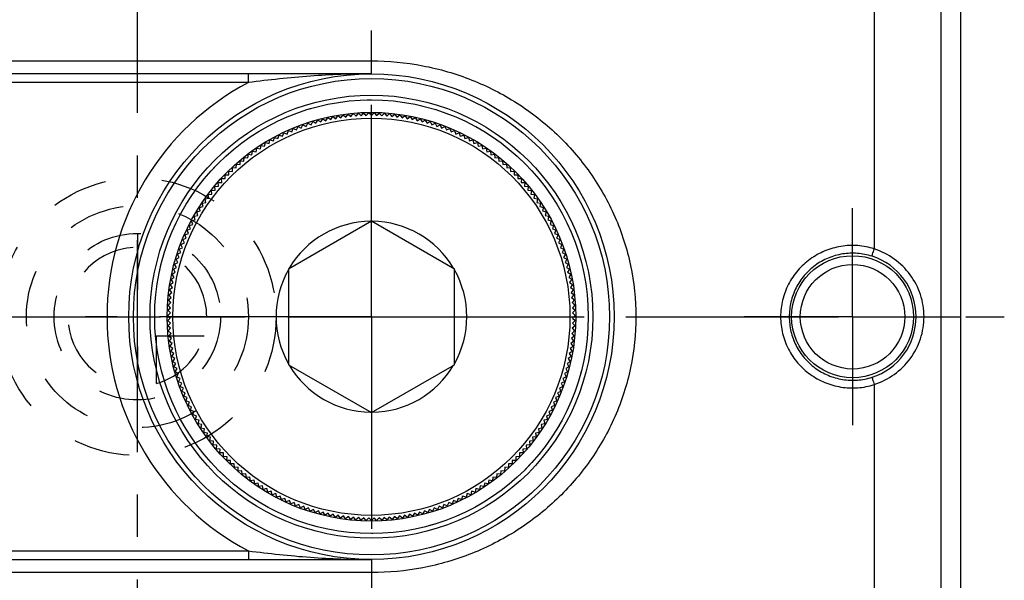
# Model space of a CAD drawing. Header units: millimetres. Extents: x 400 to 600, y 406 to 594.
# Tile 3 of 4: x 486 to 600, y 470 to 534. Entities that reach past the tile are written whole.
import ezdxf

# ---------------------------------------------------------------- set-up
doc = ezdxf.new("R2010")
doc.units = ezdxf.units.MM
doc.header["$LTSCALE"] = 65.185185
doc.linetypes.add('CENTER', pattern=[0.6, 0.375, -0.075, 0.075, -0.075])
doc.linetypes.add('HIDDEN', pattern=[0.2, 0.1, -0.1])
doc.layers.get('0').update_dxf_attribs({"linetype": 'CONTINUOUS'})
for name, color, linetype in [('ACHSEN_S', 7, 'CONTINUOUS'), ('FASEN', 7, 'CONTINUOUS'), ('FLAECHEN', 7, 'CONTINUOUS'), ('KONST.EL_MIT_GEO', 7, 'CONTINUOUS'), ('KURVEN', 7, 'CONTINUOUS')]:
    doc.layers.add(name, color=color, linetype=linetype)

msp = doc.modelspace()

# ---------------------------------------------------------------- linework, layer by layer
at = {"color": 7, "linetype": 'CONTINUOUS'}
for p, q in [((585, 566.15), (585, 507.83)), ((585, 492.17), (585, 433.85))]:
    msp.add_line(p, q, dxfattribs=at)
at = {"layer": 'ACHSEN_S', "color": 2, "linetype": 'CENTER'}
for p, q in [((500, 406.16), (500, 593.84)), ((400, 500), (600, 500))]:
    msp.add_line(p, q, dxfattribs=at)
at = {"layer": 'FASEN', "color": 7, "linetype": 'CONTINUOUS'}
for radius in [25, 23.56]:
    msp.add_circle((527, 500), radius, dxfattribs=at)
at = {"layer": 'FLAECHEN', "color": 2, "linetype": 'CENTER'}
for p, q in [((527, 500), (527, 533)), ((582.5, 500), (582.5, 512.52)), ((458, 500), (488, 500)), ((527, 500), (494, 500)), ((527, 500), (560, 500)), ((527, 500), (527, 467)), ((582.5, 500), (569.98, 500)), ((582.5, 500), (595.02, 500)), ((582.5, 500), (582.5, 487.48))]:
    msp.add_line(p, q, dxfattribs=at)
at = {"layer": 'KONST.EL_MIT_GEO', "color": 7, "linetype": 'CONTINUOUS'}
for p, q in [((595, 424.06), (595, 575.94)), ((592.72, 434.51), (592.72, 565.49)), ((460, 529.5), (527, 529.5)), ((527, 528), (527, 529.5)), ((527, 528), (460, 528)), ((512.81, 527), (463.22, 527)), ((512.81, 527), (512.81, 528)), ((520.03, 522.13), (520.22, 522.5)), ((520.22, 522.5), (520.59, 522.3)), ((520.59, 522.3), (520.8, 522.67)), ((520.8, 522.67), (521.16, 522.45)), ((521.16, 522.45), (521.38, 522.82)), ((521.38, 522.82), (521.74, 522.59)), ((521.74, 522.59), (521.96, 522.95)), ((521.96, 522.95), (522.31, 522.72)), ((522.31, 522.72), (522.54, 523.07)), ((522.54, 523.07), (522.89, 522.83)), ((522.89, 522.83), (523.13, 523.18)), ((523.13, 523.18), (523.47, 522.93)), ((523.47, 522.93), (523.72, 523.27)), ((523.72, 523.27), (524.06, 523.01)), ((524.06, 523.01), (524.32, 523.35)), ((524.32, 523.35), (524.64, 523.08)), ((524.64, 523.08), (524.91, 523.41)), ((524.91, 523.41), (525.23, 523.13)), ((525.23, 523.13), (525.51, 523.45)), ((525.51, 523.45), (525.82, 523.17)), ((525.82, 523.17), (526.1, 523.48)), ((526.1, 523.48), (526.41, 523.19)), ((526.41, 523.19), (526.7, 523.5)), ((526.7, 523.5), (527, 523.2)), ((527, 523.2), (527.3, 523.5)), ((527.3, 523.5), (527.59, 523.19)), ((527.59, 523.19), (527.9, 523.48)), ((527.9, 523.48), (528.18, 523.17)), ((528.18, 523.17), (528.49, 523.45)), ((528.49, 523.45), (528.77, 523.13)), ((528.77, 523.13), (529.09, 523.41)), ((529.09, 523.41), (529.36, 523.08)), ((529.36, 523.08), (529.68, 523.35)), ((529.68, 523.35), (529.94, 523.01)), ((529.94, 523.01), (530.28, 523.27)), ((530.28, 523.27), (530.53, 522.93)), ((530.53, 522.93), (530.87, 523.18)), ((530.87, 523.18), (531.11, 522.83)), ((531.11, 522.83), (531.46, 523.07)), ((531.46, 523.07), (531.69, 522.72)), ((531.69, 522.72), (532.04, 522.95)), ((532.04, 522.95), (532.26, 522.59)), ((532.26, 522.59), (532.62, 522.82)), ((532.62, 522.82), (532.84, 522.45)), ((532.84, 522.45), (533.2, 522.67)), ((533.2, 522.67), (533.41, 522.3)), ((533.41, 522.3), (533.78, 522.5)), ((533.78, 522.5), (533.97, 522.13)), ((517.28, 521.06), (517.42, 521.46)), ((517.42, 521.46), (517.82, 521.3)), ((517.82, 521.3), (517.97, 521.7)), ((517.97, 521.7), (518.36, 521.53)), ((518.36, 521.53), (518.53, 521.92)), ((518.53, 521.92), (518.91, 521.74)), ((518.91, 521.74), (519.09, 522.13)), ((519.09, 522.13), (519.47, 521.94)), ((519.47, 521.94), (519.65, 522.32)), ((519.65, 522.32), (520.03, 522.13)), ((533.97, 522.13), (534.35, 522.32)), ((534.35, 522.32), (534.53, 521.94)), ((534.53, 521.94), (534.91, 522.13)), ((534.91, 522.13), (535.09, 521.74)), ((535.09, 521.74), (535.47, 521.92)), ((535.47, 521.92), (535.64, 521.53)), ((535.64, 521.53), (536.03, 521.7)), ((536.03, 521.7), (536.18, 521.3)), ((536.18, 521.3), (536.58, 521.46)), ((536.58, 521.46), (536.72, 521.06)), ((515.19, 519.97), (515.29, 520.38)), ((515.29, 520.38), (515.7, 520.26)), ((515.7, 520.26), (515.82, 520.67)), ((515.82, 520.67), (516.22, 520.54)), ((516.22, 520.54), (516.35, 520.94)), ((516.35, 520.94), (516.75, 520.81)), ((516.75, 520.81), (516.88, 521.21)), ((516.88, 521.21), (517.28, 521.06)), ((536.72, 521.06), (537.12, 521.21)), ((537.12, 521.21), (537.25, 520.81)), ((537.25, 520.81), (537.65, 520.94)), ((537.65, 520.94), (537.78, 520.54)), ((537.78, 520.54), (538.18, 520.67)), ((538.18, 520.67), (538.3, 520.26)), ((538.3, 520.26), (538.71, 520.38)), ((538.71, 520.38), (538.81, 519.97)), ((513.22, 518.66), (513.28, 519.08)), ((513.28, 519.08), (513.7, 519.01)), ((513.7, 519.01), (513.77, 519.42)), ((513.77, 519.42), (514.19, 519.34)), ((514.19, 519.34), (514.27, 519.75)), ((514.27, 519.75), (514.68, 519.66)), ((514.68, 519.66), (514.78, 520.07)), ((514.78, 520.07), (515.19, 519.97)), ((538.81, 519.97), (539.22, 520.07)), ((539.22, 520.07), (539.32, 519.66)), ((539.32, 519.66), (539.73, 519.75)), ((539.73, 519.75), (539.81, 519.34)), ((539.81, 519.34), (540.23, 519.42)), ((540.23, 519.42), (540.3, 519.01)), ((540.3, 519.01), (540.72, 519.08)), ((540.72, 519.08), (540.78, 518.66)), ((511.84, 517.56), (511.87, 517.98)), ((511.87, 517.98), (512.29, 517.94)), ((512.29, 517.94), (512.33, 518.36)), ((512.33, 518.36), (512.75, 518.31)), ((512.75, 518.31), (512.8, 518.73)), ((512.8, 518.73), (513.22, 518.66)), ((540.78, 518.66), (541.2, 518.73)), ((541.2, 518.73), (541.25, 518.31)), ((541.25, 518.31), (541.67, 518.36)), ((541.67, 518.36), (541.71, 517.94)), ((541.71, 517.94), (542.13, 517.98)), ((542.13, 517.98), (542.16, 517.56)), ((510.54, 516.35), (510.54, 516.77)), ((510.54, 516.77), (510.97, 516.76)), ((510.97, 516.76), (510.98, 517.19)), ((510.98, 517.19), (511.4, 517.17)), ((511.4, 517.17), (511.42, 517.59)), ((511.42, 517.59), (511.84, 517.56)), ((542.16, 517.56), (542.58, 517.59)), ((542.58, 517.59), (542.6, 517.17)), ((542.6, 517.17), (543.02, 517.19)), ((543.02, 517.19), (543.03, 516.76)), ((543.03, 516.76), (543.46, 516.77)), ((543.46, 516.77), (543.46, 516.35)), ((509.71, 515.92), (510.13, 515.93)), ((509.73, 515.49), (509.71, 515.92)), ((510.13, 515.93), (510.12, 516.35)), ((510.12, 516.35), (510.54, 516.35)), ((543.46, 516.35), (543.88, 516.35)), ((543.88, 516.35), (543.87, 515.93)), ((543.87, 515.93), (544.29, 515.92)), ((544.29, 515.92), (544.27, 515.49)), ((508.55, 514.55), (508.97, 514.6)), ((508.6, 514.13), (508.55, 514.55)), ((508.92, 515.02), (509.35, 515.05)), ((508.97, 514.6), (508.92, 515.02)), ((509.31, 515.47), (509.73, 515.49)), ((509.35, 515.05), (509.31, 515.47)), ((544.27, 515.49), (544.69, 515.47)), ((544.69, 515.47), (544.65, 515.05)), ((544.65, 515.05), (545.08, 515.02)), ((545.08, 515.02), (545.03, 514.6)), ((545.03, 514.6), (545.45, 514.55)), ((545.45, 514.55), (545.4, 514.13)), ((507.83, 513.59), (508.25, 513.66)), ((507.91, 513.18), (507.83, 513.59)), ((508.18, 514.08), (508.6, 514.13)), ((508.25, 513.66), (508.18, 514.08)), ((545.4, 514.13), (545.82, 514.08)), ((545.82, 514.08), (545.75, 513.66)), ((545.75, 513.66), (546.17, 513.59)), ((546.17, 513.59), (546.09, 513.18)), ((507.17, 512.6), (507.58, 512.69)), ((507.26, 512.19), (507.17, 512.6)), ((507.49, 513.1), (507.91, 513.18)), ((507.58, 512.69), (507.49, 513.1)), ((546.09, 513.18), (546.51, 513.1)), ((546.51, 513.1), (546.42, 512.69)), ((546.42, 512.69), (546.83, 512.6)), ((546.83, 512.6), (546.74, 512.19)), ((506.26, 511.05), (506.67, 511.17)), ((506.55, 511.58), (506.96, 511.68)), ((506.67, 511.17), (506.55, 511.58)), ((506.85, 512.09), (507.26, 512.19)), ((506.96, 511.68), (506.85, 512.09)), ((546.74, 512.19), (547.15, 512.09)), ((547.15, 512.09), (547.04, 511.68)), ((547.04, 511.68), (547.45, 511.58)), ((547.45, 511.58), (547.33, 511.17)), ((547.33, 511.17), (547.74, 511.05)), ((505.73, 509.98), (506.13, 510.12)), ((505.88, 509.59), (505.73, 509.98)), ((505.99, 510.52), (506.39, 510.65)), ((506.13, 510.12), (505.99, 510.52)), ((506.39, 510.65), (506.26, 511.05)), ((517.42, 505.53), (527, 511.06)), ((527, 511.06), (536.58, 505.53)), ((547.74, 511.05), (547.61, 510.65)), ((547.61, 510.65), (548.01, 510.52)), ((548.01, 510.52), (547.87, 510.12)), ((547.87, 510.12), (548.27, 509.98)), ((548.27, 509.98), (548.12, 509.59)), ((505.25, 508.89), (505.64, 509.05)), ((505.42, 508.5), (505.25, 508.89)), ((505.48, 509.44), (505.88, 509.59)), ((505.64, 509.05), (505.48, 509.44)), ((548.12, 509.59), (548.52, 509.44)), ((548.52, 509.44), (548.36, 509.05)), ((548.36, 509.05), (548.75, 508.89)), ((548.75, 508.89), (548.58, 508.5)), ((504.82, 507.77), (505.21, 507.95)), ((505.01, 507.39), (504.82, 507.77)), ((505.03, 508.33), (505.42, 508.5)), ((505.21, 507.95), (505.03, 508.33)), ((548.58, 508.5), (548.97, 508.33)), ((548.97, 508.33), (548.79, 507.95)), ((548.79, 507.95), (549.18, 507.77)), ((549.18, 507.77), (548.99, 507.39)), ((504.46, 506.63), (504.83, 506.83)), ((504.66, 506.26), (504.46, 506.63)), ((504.63, 507.2), (505.01, 507.39)), ((504.83, 506.83), (504.63, 507.2)), ((548.99, 507.39), (549.37, 507.2)), ((549.37, 507.2), (549.17, 506.83)), ((549.17, 506.83), (549.54, 506.63)), ((549.54, 506.63), (549.34, 506.26)), ((504.15, 505.48), (504.51, 505.69)), ((504.37, 505.12), (504.15, 505.48)), ((504.3, 506.06), (504.66, 506.26)), ((504.51, 505.69), (504.3, 506.06)), ((517.42, 505.53), (517.42, 494.47)), ((536.58, 494.47), (536.58, 505.53)), ((549.34, 506.26), (549.7, 506.06)), ((549.7, 506.06), (549.49, 505.69)), ((549.49, 505.69), (549.85, 505.48)), ((549.85, 505.48), (549.63, 505.12)), ((503.9, 504.31), (504.25, 504.54)), ((504.14, 503.96), (503.9, 504.31)), ((504.02, 504.9), (504.37, 505.12)), ((504.25, 504.54), (504.02, 504.9)), ((549.63, 505.12), (549.98, 504.9)), ((549.98, 504.9), (549.75, 504.54)), ((549.75, 504.54), (550.1, 504.31)), ((550.1, 504.31), (549.86, 503.96)), ((503.71, 503.13), (504.05, 503.38)), ((503.8, 503.72), (504.14, 503.96)), ((504.05, 503.38), (503.8, 503.72)), ((549.86, 503.96), (550.2, 503.72)), ((550.2, 503.72), (549.95, 503.38)), ((549.95, 503.38), (550.29, 503.13)), ((503.58, 501.94), (503.91, 502.21)), ((503.64, 502.54), (503.97, 502.8)), ((503.91, 502.21), (503.64, 502.54)), ((503.97, 502.8), (503.71, 503.13)), ((550.29, 503.13), (550.03, 502.8)), ((550.03, 502.8), (550.36, 502.54)), ((550.36, 502.54), (550.09, 502.21)), ((550.09, 502.21), (550.42, 501.94)), ((503.51, 500.75), (503.82, 501.03)), ((503.54, 501.34), (503.86, 501.62)), ((503.82, 501.03), (503.54, 501.34)), ((503.86, 501.62), (503.58, 501.94)), ((550.42, 501.94), (550.14, 501.62)), ((550.14, 501.62), (550.46, 501.34)), ((550.46, 501.34), (550.18, 501.03)), ((550.18, 501.03), (550.49, 500.75)), ((503.5, 500.15), (503.81, 500.44)), ((503.8, 499.85), (503.5, 500.15)), ((503.81, 500.44), (503.51, 500.75)), ((503.51, 499.55), (503.8, 499.85)), ((550.49, 500.75), (550.19, 500.44)), ((550.19, 500.44), (550.5, 500.15)), ((550.5, 500.15), (550.2, 499.85)), ((550.2, 499.85), (550.49, 499.55)), ((503.81, 499.26), (503.51, 499.55)), ((503.52, 498.95), (503.81, 499.26)), ((503.84, 498.67), (503.52, 498.95)), ((503.56, 498.36), (503.84, 498.67)), ((550.48, 498.95), (550.16, 498.67)), ((550.16, 498.67), (550.44, 498.36)), ((550.49, 499.55), (550.19, 499.26)), ((550.19, 499.26), (550.48, 498.95)), ((503.88, 498.08), (503.56, 498.36)), ((503.61, 497.76), (503.88, 498.08)), ((503.94, 497.5), (503.61, 497.76)), ((503.67, 497.17), (503.94, 497.5)), ((550.39, 497.76), (550.06, 497.5)), ((550.06, 497.5), (550.33, 497.17)), ((550.44, 498.36), (550.12, 498.08)), ((550.12, 498.08), (550.39, 497.76)), ((504.01, 496.91), (503.67, 497.17)), ((503.75, 496.58), (504.01, 496.91)), ((504.09, 496.33), (503.75, 496.58)), ((503.85, 495.98), (504.09, 496.33)), ((550.25, 496.58), (549.91, 496.33)), ((549.91, 496.33), (550.15, 495.98)), ((550.33, 497.17), (549.99, 496.91)), ((549.99, 496.91), (550.25, 496.58)), ((504.2, 495.75), (503.85, 495.98)), ((503.96, 495.4), (504.2, 495.75)), ((504.31, 495.17), (503.96, 495.4)), ((550.04, 495.4), (549.69, 495.17)), ((550.15, 495.98), (549.8, 495.75)), ((549.8, 495.75), (550.04, 495.4)), ((504.08, 494.81), (504.31, 495.17)), ((504.44, 494.59), (504.08, 494.81)), ((504.22, 494.23), (504.44, 494.59)), ((504.59, 494.02), (504.22, 494.23)), ((517.42, 494.47), (527, 488.94)), ((527, 488.94), (536.58, 494.47)), ((549.78, 494.23), (549.41, 494.02)), ((549.92, 494.81), (549.56, 494.59)), ((549.56, 494.59), (549.78, 494.23)), ((549.69, 495.17), (549.92, 494.81)), ((504.37, 493.65), (504.59, 494.02)), ((504.75, 493.45), (504.37, 493.65)), ((504.54, 493.08), (504.75, 493.45)), ((504.92, 492.89), (504.54, 493.08)), ((549.46, 493.08), (549.08, 492.89)), ((549.63, 493.65), (549.25, 493.45)), ((549.25, 493.45), (549.46, 493.08)), ((549.41, 494.02), (549.63, 493.65)), ((504.73, 492.51), (504.92, 492.89)), ((505.11, 492.33), (504.73, 492.51)), ((504.92, 491.95), (505.11, 492.33)), ((505.31, 491.77), (504.92, 491.95)), ((549.08, 491.95), (548.69, 491.77)), ((549.27, 492.51), (548.89, 492.33)), ((548.89, 492.33), (549.08, 491.95)), ((549.08, 492.89), (549.27, 492.51)), ((505.14, 491.39), (505.31, 491.77)), ((505.53, 491.22), (505.14, 491.39)), ((505.36, 490.84), (505.53, 491.22)), ((505.76, 490.68), (505.36, 490.84)), ((505.6, 490.29), (505.76, 490.68)), ((548.64, 490.84), (548.24, 490.68)), ((548.24, 490.68), (548.4, 490.29)), ((548.86, 491.39), (548.47, 491.22)), ((548.47, 491.22), (548.64, 490.84)), ((548.69, 491.77), (548.86, 491.39)), ((506, 490.14), (505.6, 490.29)), ((505.86, 489.75), (506, 490.14)), ((506.26, 489.61), (505.86, 489.75)), ((506.12, 489.21), (506.26, 489.61)), ((548.14, 489.75), (547.74, 489.61)), ((547.74, 489.61), (547.88, 489.21)), ((548.4, 490.29), (548, 490.14)), ((548, 490.14), (548.14, 489.75)), ((506.53, 489.09), (506.12, 489.21)), ((506.4, 488.68), (506.53, 489.09)), ((506.81, 488.57), (506.4, 488.68)), ((506.7, 488.16), (506.81, 488.57)), ((547.6, 488.68), (547.19, 488.57)), ((547.19, 488.57), (547.3, 488.16)), ((547.88, 489.21), (547.47, 489.09)), ((547.47, 489.09), (547.6, 488.68)), ((507.11, 488.06), (506.7, 488.16)), ((507.01, 487.65), (507.11, 488.06)), ((507.42, 487.56), (507.01, 487.65)), ((507.33, 487.15), (507.42, 487.56)), ((546.99, 487.65), (546.58, 487.56)), ((546.58, 487.56), (546.67, 487.15)), ((547.3, 488.16), (546.89, 488.06)), ((546.89, 488.06), (546.99, 487.65)), ((507.74, 487.07), (507.33, 487.15)), ((507.66, 486.65), (507.74, 487.07)), ((508.08, 486.58), (507.66, 486.65)), ((508.01, 486.16), (508.08, 486.58)), ((508.42, 486.1), (508.01, 486.16)), ((508.36, 485.68), (508.42, 486.1)), ((545.99, 486.16), (545.58, 486.1)), ((545.58, 486.1), (545.64, 485.68)), ((546.34, 486.65), (545.92, 486.58)), ((545.92, 486.58), (545.99, 486.16)), ((546.67, 487.15), (546.26, 487.07)), ((546.26, 487.07), (546.34, 486.65)), ((508.78, 485.64), (508.36, 485.68)), ((508.73, 485.22), (508.78, 485.64)), ((509.16, 485.18), (508.73, 485.22)), ((509.12, 484.76), (509.16, 485.18)), ((545.27, 485.22), (544.84, 485.18)), ((544.84, 485.18), (544.88, 484.76)), ((545.64, 485.68), (545.22, 485.64)), ((545.22, 485.64), (545.27, 485.22)), ((509.54, 484.73), (509.12, 484.76)), ((509.51, 484.31), (509.54, 484.73)), ((509.93, 484.29), (509.51, 484.31)), ((509.92, 483.87), (509.93, 484.29)), ((510.34, 483.86), (509.92, 483.87)), ((510.33, 483.44), (510.34, 483.86)), ((544.08, 483.87), (543.66, 483.86)), ((543.66, 483.86), (543.67, 483.44)), ((544.49, 484.31), (544.07, 484.29)), ((544.07, 484.29), (544.08, 483.87)), ((544.88, 484.76), (544.46, 484.73)), ((544.46, 484.73), (544.49, 484.31)), ((510.75, 483.44), (510.33, 483.44)), ((510.76, 483.02), (510.75, 483.44)), ((511.18, 483.03), (510.76, 483.02)), ((511.19, 482.61), (511.18, 483.03)), ((542.82, 483.03), (542.81, 482.61)), ((543.24, 483.02), (542.82, 483.03)), ((543.25, 483.44), (543.24, 483.02)), ((543.67, 483.44), (543.25, 483.44)), ((511.62, 482.64), (511.19, 482.61)), ((511.64, 482.21), (511.62, 482.64)), ((512.06, 482.25), (511.64, 482.21)), ((512.1, 481.83), (512.06, 482.25)), ((512.52, 481.88), (512.1, 481.83)), ((512.57, 481.46), (512.52, 481.88)), ((541.48, 481.88), (541.43, 481.46)), ((541.9, 481.83), (541.48, 481.88)), ((541.94, 482.25), (541.9, 481.83)), ((542.36, 482.21), (541.94, 482.25)), ((542.38, 482.64), (542.36, 482.21)), ((542.81, 482.61), (542.38, 482.64)), ((512.99, 481.51), (512.57, 481.46)), ((513.04, 481.09), (512.99, 481.51)), ((513.46, 481.16), (513.04, 481.09)), ((513.53, 480.75), (513.46, 481.16)), ((513.94, 480.82), (513.53, 480.75)), ((514.02, 480.41), (513.94, 480.82)), ((514.44, 480.5), (514.02, 480.41)), ((514.52, 480.09), (514.44, 480.5)), ((539.56, 480.5), (539.48, 480.09)), ((539.98, 480.41), (539.56, 480.5)), ((540.06, 480.82), (539.98, 480.41)), ((540.47, 480.75), (540.06, 480.82)), ((540.54, 481.16), (540.47, 480.75)), ((540.96, 481.09), (540.54, 481.16)), ((541.01, 481.51), (540.96, 481.09)), ((541.43, 481.46), (541.01, 481.51)), ((514.94, 480.19), (514.52, 480.09)), ((515.04, 479.78), (514.94, 480.19)), ((515.44, 479.89), (515.04, 479.78)), ((515.55, 479.48), (515.44, 479.89)), ((515.96, 479.6), (515.55, 479.48)), ((516.08, 479.19), (515.96, 479.6)), ((516.48, 479.32), (516.08, 479.19)), ((516.61, 478.92), (516.48, 479.32)), ((537.52, 479.32), (537.39, 478.92)), ((537.92, 479.19), (537.52, 479.32)), ((538.04, 479.6), (537.92, 479.19)), ((538.45, 479.48), (538.04, 479.6)), ((538.56, 479.89), (538.45, 479.48)), ((538.96, 479.78), (538.56, 479.89)), ((539.06, 480.19), (538.96, 479.78)), ((539.48, 480.09), (539.06, 480.19)), ((517.01, 479.06), (516.61, 478.92)), ((517.15, 478.66), (517.01, 479.06)), ((517.55, 478.82), (517.15, 478.66)), ((517.7, 478.42), (517.55, 478.82)), ((518.09, 478.58), (517.7, 478.42)), ((518.25, 478.19), (518.09, 478.58)), ((518.64, 478.36), (518.25, 478.19)), ((518.81, 477.98), (518.64, 478.36)), ((519.19, 478.16), (518.81, 477.98)), ((519.37, 477.77), (519.19, 478.16)), ((534.81, 478.16), (534.63, 477.77)), ((535.19, 477.98), (534.81, 478.16)), ((535.36, 478.36), (535.19, 477.98)), ((535.75, 478.19), (535.36, 478.36)), ((535.91, 478.58), (535.75, 478.19)), ((536.3, 478.42), (535.91, 478.58)), ((536.45, 478.82), (536.3, 478.42)), ((536.85, 478.66), (536.45, 478.82)), ((536.99, 479.06), (536.85, 478.66)), ((537.39, 478.92), (536.99, 479.06)), ((519.75, 477.96), (519.37, 477.77)), ((519.94, 477.59), (519.75, 477.96)), ((520.31, 477.79), (519.94, 477.59)), ((520.51, 477.42), (520.31, 477.79)), ((520.88, 477.62), (520.51, 477.42)), ((521.09, 477.26), (520.88, 477.62)), ((521.45, 477.48), (521.09, 477.26)), ((521.67, 477.11), (521.45, 477.48)), ((522.02, 477.34), (521.67, 477.11)), ((522.25, 476.99), (522.02, 477.34)), ((522.6, 477.22), (522.25, 476.99)), ((522.84, 476.87), (522.6, 477.22)), ((523.18, 477.12), (522.84, 476.87)), ((523.43, 476.77), (523.18, 477.12)), ((523.76, 477.03), (523.43, 476.77)), ((524.02, 476.69), (523.76, 477.03)), ((530.24, 477.03), (529.98, 476.69)), ((530.57, 476.77), (530.24, 477.03)), ((530.82, 477.12), (530.57, 476.77)), ((531.16, 476.87), (530.82, 477.12)), ((531.4, 477.22), (531.16, 476.87)), ((531.75, 476.99), (531.4, 477.22)), ((531.98, 477.34), (531.75, 476.99)), ((532.33, 477.11), (531.98, 477.34)), ((532.55, 477.48), (532.33, 477.11)), ((532.91, 477.26), (532.55, 477.48)), ((533.12, 477.62), (532.91, 477.26)), ((533.49, 477.42), (533.12, 477.62)), ((533.69, 477.79), (533.49, 477.42)), ((534.06, 477.59), (533.69, 477.79)), ((534.25, 477.96), (534.06, 477.59)), ((534.63, 477.77), (534.25, 477.96)), ((524.35, 476.95), (524.02, 476.69)), ((524.61, 476.62), (524.35, 476.95)), ((524.94, 476.89), (524.61, 476.62)), ((525.21, 476.57), (524.94, 476.89)), ((525.53, 476.85), (525.21, 476.57)), ((525.8, 476.53), (525.53, 476.85)), ((526.12, 476.82), (525.8, 476.53)), ((526.4, 476.51), (526.12, 476.82)), ((526.7, 476.8), (526.4, 476.51)), ((527, 476.5), (526.7, 476.8)), ((527.3, 476.8), (527, 476.5)), ((527.6, 476.51), (527.3, 476.8)), ((527.88, 476.82), (527.6, 476.51)), ((528.2, 476.53), (527.88, 476.82)), ((528.47, 476.85), (528.2, 476.53)), ((528.79, 476.57), (528.47, 476.85)), ((529.06, 476.89), (528.79, 476.57)), ((529.39, 476.62), (529.06, 476.89)), ((529.65, 476.95), (529.39, 476.62)), ((529.98, 476.69), (529.65, 476.95)), ((463.22, 473), (512.81, 473)), ((512.81, 473), (512.81, 472)), ((460, 472), (527, 472)), ((527, 472), (527, 470.5)), ((527, 470.5), (460, 470.5))]:
    msp.add_line(p, q, dxfattribs=at)
for centre, radius in [((527, 500), 28), ((527, 500), 27.46), ((527, 500), 25.54), ((527, 500), 22.9), ((582.5, 500), 7.03), ((582.5, 500), 6.03)]:
    msp.add_circle(centre, radius, dxfattribs=at)
at = {"layer": 'KONST.EL_MIT_GEO', "color": 8, "linetype": 'HIDDEN'}
msp.add_circle((527, 500), 25, dxfattribs=at)
at = {"layer": 'KONST.EL_MIT_GEO', "color": 7, "linetype": 'CONTINUOUS'}
for centre, radius, start, end in [((527, 500), 30.5, 117.7182, 242.2818), ((527, 500), 11, 90.5115, 149.4885), ((527, 500), 11, 30.5115, 89.4885), ((582.51, 500.01), 7.32, 359.9587, 72.2699), ((527, 500), 11, 150.5115, 209.4885), ((527, 500), 11, 330.5115, 29.4885), ((582.51, 499.99), 7.32, 287.7301, 0.0413), ((527, 500), 11, 210.5115, 269.4885), ((527, 500), 11, 270.5115, 329.4885)]:
    msp.add_arc(centre, radius, start, end, dxfattribs=at)
for points, knots in [([(527, 529.5), (528.98, 529.5), (532.94, 529.12), (538.63, 527.47), (543.89, 524.79), (548.51, 521.17), (552.36, 516.73), (555.27, 511.59), (557.09, 505.94), (557.71, 500), (557.09, 494.06), (555.27, 488.41), (552.36, 483.27), (548.51, 478.83), (543.89, 475.21), (538.63, 472.53), (532.94, 470.88), (528.98, 470.5), (527, 470.5)], [0, 0, 0, 0, 0.063095, 0.125831, 0.18808, 0.25, 0.311927, 0.374185, 0.43692, 0.5, 0.56308, 0.625815, 0.688073, 0.75, 0.81192, 0.874169, 0.936905, 1, 1, 1, 1]), ([(527, 528), (524.65, 528), (519.91, 527.81), (515.19, 527.3), (512.81, 527)], [0, 0, 0, 0, 0.49552, 1, 1, 1, 1]), ([(585, 507.83), (584.38, 508.02), (583.1, 508.27), (581.15, 508.18), (579.27, 507.65), (577.57, 506.7), (576.13, 505.39), (575.03, 503.77), (574.35, 501.94), (574.19, 500.65), (574.19, 500)], [0, 0, 0, 0, 0.125063, 0.250147, 0.37518, 0.500128, 0.625021, 0.749936, 0.874926, 1, 1, 1, 1]), ([(584.74, 506.97), (584.74, 506.98), (584.75, 507), (584.76, 507.05), (584.78, 507.13), (584.83, 507.28), (584.9, 507.51), (584.96, 507.7), (585, 507.81)], [0, 0, 0, 0, 0.024781, 0.084124, 0.176254, 0.298386, 0.616615, 1, 1, 1, 1]), ([(590.74, 500), (590.74, 500.86), (590.46, 502.59), (589.25, 504.92), (587.38, 506.76), (585.81, 507.54), (585, 507.81)], [0, 0, 0, 0, 0.250018, 0.500044, 0.750081, 1, 1, 1, 1]), ([(584.74, 506.97), (584.19, 507.15), (583.06, 507.37), (581.33, 507.3), (579.66, 506.82), (578.15, 505.97), (576.88, 504.79), (575.92, 503.35), (575.33, 501.72), (575.19, 500.57), (575.19, 500)], [0, 0, 0, 0, 0.125072, 0.250173, 0.375209, 0.500134, 0.624996, 0.749893, 0.874893, 1, 1, 1, 1]), ([(574.19, 500), (574.19, 499.35), (574.35, 498.06), (575.03, 496.23), (576.13, 494.61), (577.57, 493.3), (579.27, 492.35), (581.15, 491.82), (583.1, 491.73), (584.38, 491.98), (585, 492.17)], [0, 0, 0, 0, 0.125066, 0.250057, 0.374973, 0.499868, 0.624816, 0.74985, 0.874934, 1, 1, 1, 1]), ([(575.19, 500), (575.19, 499.43), (575.33, 498.28), (575.92, 496.65), (576.88, 495.21), (578.15, 494.03), (579.66, 493.18), (581.33, 492.7), (583.06, 492.63), (584.19, 492.85), (584.74, 493.03)], [0, 0, 0, 0, 0.125099, 0.2501, 0.374998, 0.499861, 0.624787, 0.749824, 0.874925, 1, 1, 1, 1]), ([(585, 492.19), (585.81, 492.46), (587.38, 493.24), (589.25, 495.08), (590.46, 497.41), (590.74, 499.14), (590.74, 500)], [0, 0, 0, 0, 0.249911, 0.499946, 0.749969, 1, 1, 1, 1]), ([(584.74, 493.03), (584.74, 493.02), (584.75, 493), (584.76, 492.95), (584.78, 492.87), (584.83, 492.72), (584.9, 492.49), (584.96, 492.3), (585, 492.19)], [0, 0, 0, 0, 0.024785, 0.084129, 0.176258, 0.298389, 0.616616, 1, 1, 1, 1]), ([(512.81, 473), (515.19, 472.7), (519.91, 472.19), (524.65, 472), (527, 472)], [0, 0, 0, 0, 0.504481, 1, 1, 1, 1])]:
    msp.add_open_spline(points, degree=3, knots=knots, dxfattribs=at)
for points in [[(585, 507.83), (585, 507.82), (585, 507.81), (584.99, 507.81)], [(585, 492.19), (585, 492.19), (585, 492.18), (585, 492.17)]]:
    msp.add_open_spline(points, degree=3, dxfattribs=at)
at = {"layer": 'KURVEN', "color": 8, "linetype": 'HIDDEN'}
for p, q in [((500, 509.6), (500, 492)), ((490.4, 500), (508, 500)), ((502.2, 497.8), (507.69, 497.8)), ((502.2, 492.31), (502.2, 497.8))]:
    msp.add_line(p, q, dxfattribs=at)
for radius in [16, 12.8, 9.6]:
    msp.add_circle((500, 500), radius, dxfattribs=at)
for start, end in [(0, 270), (285.962, 344.038)]:
    msp.add_arc((500, 500), 8, start, end, dxfattribs=at)

doc.saveas('drawing.dxf')
